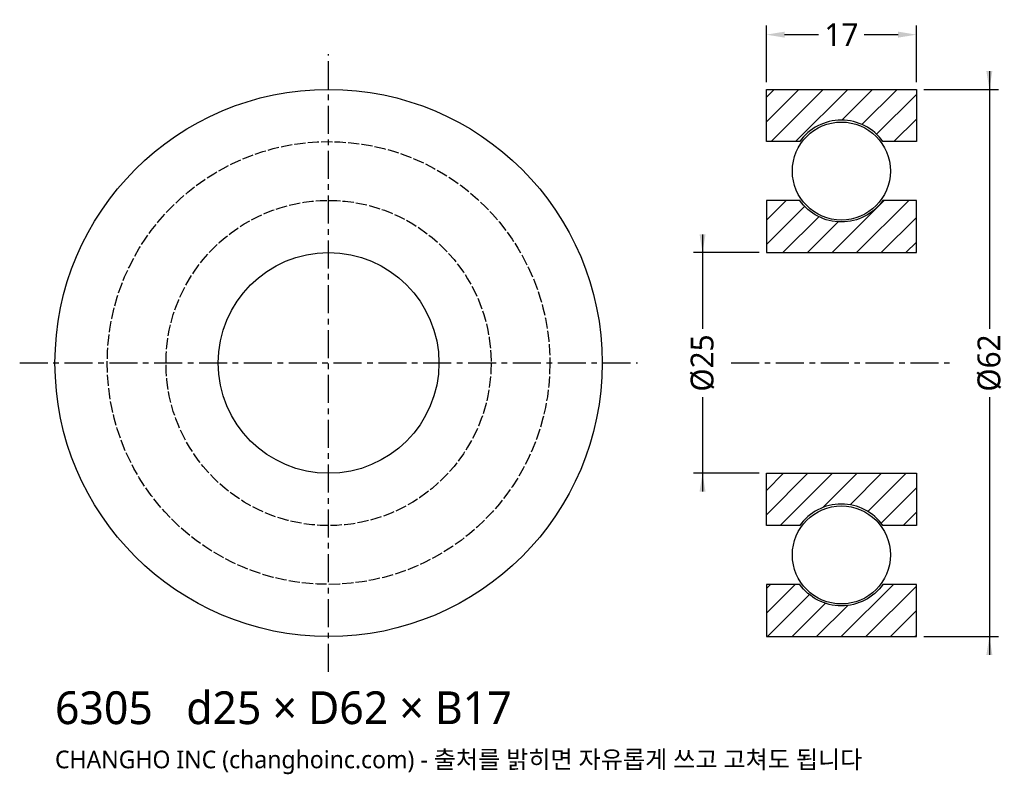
# Model space of a CAD drawing. Header units: millimetres. Extents: x -35 to 77, y -47 to 39.
import ezdxf

# ---------------------------------------------------------------- set-up
doc = ezdxf.new("R2010")
doc.units = ezdxf.units.MM
doc.linetypes.add('CENTER', pattern=[5.08, 3.175, -0.635, 0.635, -0.635])
doc.linetypes.add('DASHED', pattern=[1.524, 1.27, -0.254])
for name, color, linetype in [('문자', 7, 'CONTINUOUS'), ('숨은선', 3, 'DASHED'), ('외형선', 7, 'CONTINUOUS'), ('중심선', 1, 'CENTER'), ('치수', 4, 'CONTINUOUS'), ('해칭', 8, 'CONTINUOUS')]:
    doc.layers.add(name, color=color, linetype=linetype)
doc.styles.add('CH_KOR', font='malgun.ttf')
doc.dimstyles.new('CH_DIM', dxfattribs={"dimtxt": 2.5, "dimasz": 2, "dimexe": 1, "dimexo": 0.8, "dimgap": 0.8, "dimtad": 1, "dimdec": 0, "dimtxsty": 'CH_KOR', "dimcen": 2.5, "dimclrd": 4, "dimclre": 4, "dimclrt": 4, "dimazin": 3, "dimtfac": 1, "dimtmove": 0, "dimatfit": 3})

# ---------------------------------------------------------------- blocks, each defined once
blk = doc.blocks.new('_CLOSEDFILLED')
at = {"color": 0, "linetype": 'BYBLOCK'}
blk.add_solid([(-1, 0.164), (0, 0), (-1, -0.164)], dxfattribs=at)
blk = doc.blocks.new('*D1')
at = {"color": 4}
for p, q in [((74.87, 33.07), (74.87, 3.87)), ((67.43, 31), (75.9, 31)), ((74.87, -3.88), (74.87, -33.07)), ((67.43, -31), (75.9, -31))]:
    blk.add_line(p, q, dxfattribs=at)
at = {"layer": 'Defpoints'}
for p in [(66.6, 31), (74.87, 31), (66.6, -31)]:
    blk.add_point(p, dxfattribs=at)
at = {"layer": '치수', "color": 4, "xscale": 2.066666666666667, "yscale": 2.066666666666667}
for p, rotation in [((74.87, 31), 270), ((74.87, -31), 90)]:
    blk.add_blockref('_CLOSEDFILLED', p, dxfattribs=dict(at, rotation=rotation))
at = {"layer": '치수', "color": 4, "insert": (74.87, 0), "char_height": 2.583, "attachment_point": 5, "rotation": 90, "style": 'CH_KOR'}
blk.add_mtext('Ø62', dxfattribs=at)
blk = doc.blocks.new('*D2')
at = {"color": 4}
for p, q in [((42.37, 14.57), (42.37, 3.88)), ((48.77, 12.5), (41.33, 12.5)), ((42.37, -3.88), (42.37, -14.57)), ((48.77, -12.5), (41.33, -12.5))]:
    blk.add_line(p, q, dxfattribs=at)
at = {"layer": 'Defpoints'}
for p in [(42.37, 12.5), (49.6, 12.5), (49.6, -12.5)]:
    blk.add_point(p, dxfattribs=at)
at = {"layer": '치수', "color": 4, "xscale": 2.066666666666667, "yscale": 2.066666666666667}
for p, rotation in [((42.37, 12.5), 270), ((42.37, -12.5), 90)]:
    blk.add_blockref('_CLOSEDFILLED', p, dxfattribs=dict(at, rotation=rotation))
at = {"layer": '치수', "color": 4, "insert": (42.37, 0), "char_height": 2.583, "attachment_point": 5, "rotation": 90, "style": 'CH_KOR'}
blk.add_mtext('Ø25', dxfattribs=at)
blk = doc.blocks.new('*D3')
at = {"color": 4}
for p, q in [((49.6, 31.83), (49.6, 38.23)), ((66.6, 31.83), (66.6, 38.23)), ((51.67, 37.2), (55.52, 37.2)), ((60.68, 37.2), (64.53, 37.2))]:
    blk.add_line(p, q, dxfattribs=at)
at = {"layer": 'Defpoints'}
for p in [(49.6, 37.2), (49.6, 31), (66.6, 31)]:
    blk.add_point(p, dxfattribs=at)
at = {"layer": '치수', "color": 4, "xscale": 2.066666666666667, "yscale": 2.066666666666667, "rotation": 180}
blk.add_blockref('_CLOSEDFILLED', (49.6, 37.2), dxfattribs=at)
at = {"layer": '치수', "color": 4, "xscale": 2.066666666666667, "yscale": 2.066666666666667}
blk.add_blockref('_CLOSEDFILLED', (66.6, 37.2), dxfattribs=at)
at = {"layer": '치수', "color": 4, "insert": (58.1, 37.2), "char_height": 2.583, "attachment_point": 5, "style": 'CH_KOR'}
blk.add_mtext('17', dxfattribs=at)

msp = doc.modelspace()

# ---------------------------------------------------------------- hatches: boundary and pattern name
at = {"layer": '해칭'}
h = msp.add_hatch(dxfattribs=at)
h.set_pattern_fill('ANSI31', scale=0.62)
h.paths.add_polyline_path([(49.6, 31), (66.6, 31), (66.6, 25.08), (62.81, 25.08, 0.51797), (53.39, 25.08), (49.6, 25.08)])
h = msp.add_hatch(dxfattribs=at)
h.set_pattern_fill('ANSI31', scale=0.62)
h.paths.add_polyline_path([(49.6, 12.5), (66.6, 12.5), (66.6, 18.42), (62.81, 18.42, -0.51797), (53.39, 18.42), (49.6, 18.42)])
h = msp.add_hatch(dxfattribs=at)
h.set_pattern_fill('ANSI31', scale=0.62)
h.paths.add_polyline_path([(49.6, -12.5), (66.6, -12.5), (66.6, -18.42), (62.81, -18.42, 0.51797), (53.39, -18.42), (49.6, -18.42)])
h = msp.add_hatch(dxfattribs=at)
h.set_pattern_fill('ANSI31', scale=0.62)
h.paths.add_polyline_path([(49.6, -31), (66.6, -31), (66.6, -25.08), (62.81, -25.08, -0.51797), (53.39, -25.08), (49.6, -25.08)])

# ---------------------------------------------------------------- linework, layer by layer
at = {"layer": '숨은선'}
for radius in [25.08, 18.42]:
    msp.add_circle((0, 0), radius, dxfattribs=at)
at = {"layer": '외형선'}
for points in [[(49.6, 31), (66.6, 31), (66.6, 25.08), (62.81, 25.08, 0.51797), (53.39, 25.08), (49.6, 25.08)], [(49.6, 12.5), (66.6, 12.5), (66.6, 18.42), (62.81, 18.42, -0.51797), (53.39, 18.42), (49.6, 18.42)], [(49.6, -12.5), (66.6, -12.5), (66.6, -18.42), (62.81, -18.42, 0.51797), (53.39, -18.42), (49.6, -18.42)], [(49.6, -31), (66.6, -31), (66.6, -25.08), (62.81, -25.08, -0.51797), (53.39, -25.08), (49.6, -25.08)]]:
    msp.add_lwpolyline(points, format="xyb", close=True, dxfattribs=at)
for centre, radius in [((0, 0), 31), ((58.1, 21.75), 5.55), ((0, 0), 12.5), ((58.1, -21.75), 5.55)]:
    msp.add_circle(centre, radius, dxfattribs=at)
at = {"layer": '중심선'}
for p, q in [((0, -35), (0, 35)), ((-35, 0), (35, 0)), ((45.6, 0), (70.6, 0))]:
    msp.add_line(p, q, dxfattribs=at)

# ---------------------------------------------------------------- texts
at = {"layer": '문자', "style": 'CH_KOR'}
for s, height, p in [('6305   d25 × D62 × B17', 3.72, (-31, -40.92)), ('CHANGHO INC (changhoinc.com) - 출처를 밝히면 자유롭게 쓰고 고쳐도 됩니다', 2, (-31, -45.92))]:
    msp.add_text(s, height=height, dxfattribs=at).set_placement(p)

# ---------------------------------------------------------------- dimensions: what is measured, and where the dimension line sits
at = {"layer": '치수'}
dim = msp.add_linear_dim(base=(49.6, 37.2), p1=(49.6, 31), p2=(66.6, 31), dimstyle='CH_DIM', override={"dimscale": 1.033333}, dxfattribs=at)
dim.commit()
dim.dimension.update_dxf_attribs({"geometry": '*D3', "text_midpoint": (58.1, 37.2)})
for base, p1, p2, text, picture, middle in [((74.87, 31), (66.6, 31), (66.6, -31), 'Ø62', '*D1', (74.87, 0)), ((42.37, 12.5), (49.6, 12.5), (49.6, -12.5), 'Ø25', '*D2', (42.37, 0))]:
    dim = msp.add_linear_dim(base=base, p1=p1, p2=p2, angle=90, text=text, dimstyle='CH_DIM', override={"dimscale": 1.033333}, dxfattribs=at)
    dim.commit()
    dim.dimension.update_dxf_attribs({"geometry": picture, "text_midpoint": middle})

doc.saveas('drawing.dxf')
